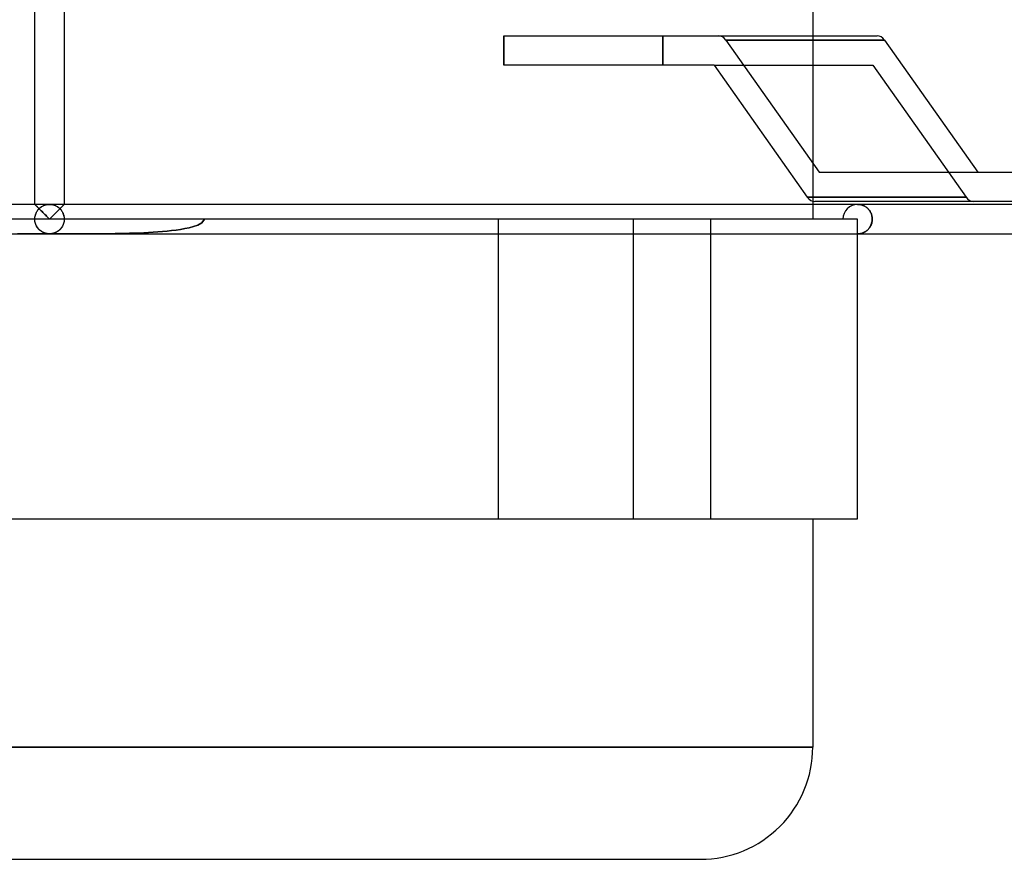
# Model space of a CAD drawing. Header units: millimetres. Extents: x -200 to 200, y -75 to 50.
# Tile 4 of 7: x -2 to 65, y -75 to -18. Entities that reach past the tile are written whole.
import ezdxf

# ---------------------------------------------------------------- set-up
doc = ezdxf.new("R2010")
doc.units = ezdxf.units.MM
doc.layers.add('HIDDEN', color=7, linetype='Continuous')
doc.layers.add('THICK', color=7, linetype='Continuous')

msp = doc.modelspace()

# ---------------------------------------------------------------- linework, layer by layer
at = {"layer": 'HIDDEN'}
for p, q in [((30.873, -18.825), (30.873, -20.825)), ((41.657, -18.825), (41.657, -20.825)), ((41.657, -20.825), (41.657, -18.825)), ((45.94, -19.118), (52.274, -28.075)), ((56.724, -19.118), (45.94, -19.118)), ((51.85, -18.825), (51.85, -30.058)), ((45.148, -20.825), (55.931, -20.825)), ((55.931, -20.825), (62.265, -29.782)), ((55.931, -20.825), (62.265, -29.782)), ((62.265, -29.782), (51.481, -29.782)), ((51.481, -29.782), (62.265, -29.782)), ((-0.997, -30.278), (-1, -30.275)), ((-0.999, -30.276), (-1, -30.275)), ((-1, -30.275), (-1, -30.275)), ((-1, -30.275), (-1, -30.275)), ((-1, -30.275), (-1, -30.275)), ((-1, -30.275), (-1, -30.275)), ((-1, -30.275), (-1, -30.275)), ((-1, -30.275), (-1, -30.275)), ((-1, -30.275), (-1, -30.275)), ((-1, -30.275), (-1, -30.275)), ((-1, -30.275), (-1, -30.275)), ((-1, -30.275), (-1, -30.275)), ((-1, -30.275), (-1, -30.275)), ((-1, -30.275), (-1, -30.275)), ((-1, -30.275), (-0.999, -30.276)), ((0, -30.275), (-1, -30.275)), ((-0.995, -30.279), (-0.999, -30.276)), ((-0.999, -30.276), (-0.995, -30.279)), ((-0.99, -30.286), (-0.997, -30.278)), ((-0.99, -30.285), (-0.995, -30.279)), ((-0.995, -30.279), (-0.99, -30.285)), ((-0.982, -30.292), (-0.99, -30.285)), ((-0.99, -30.285), (-0.982, -30.292)), ((-0.977, -30.299), (-0.99, -30.286)), ((-0.972, -30.302), (-0.982, -30.292)), ((-0.982, -30.292), (-0.972, -30.302)), ((-0.959, -30.317), (-0.977, -30.299)), ((-0.961, -30.314), (-0.972, -30.302)), ((-0.972, -30.302), (-0.961, -30.314)), ((-0.947, -30.327), (-0.961, -30.314)), ((-0.961, -30.314), (-0.947, -30.327)), ((-0.937, -30.339), (-0.959, -30.317)), ((-0.932, -30.342), (-0.947, -30.327)), ((-0.947, -30.327), (-0.932, -30.342)), ((-0.911, -30.365), (-0.937, -30.339)), ((-0.915, -30.359), (-0.932, -30.342)), ((-0.932, -30.342), (-0.915, -30.359)), ((-0.897, -30.377), (-0.915, -30.359)), ((-0.915, -30.359), (-0.897, -30.377)), ((-0.882, -30.394), (-0.911, -30.365)), ((-0.877, -30.397), (-0.897, -30.377)), ((-0.897, -30.377), (-0.877, -30.397)), ((-0.885, -30.809), (-0.853, -30.753)), ((-0.849, -30.427), (-0.882, -30.394)), ((-0.88, -30.8), (-0.859, -30.763)), ((-0.856, -30.418), (-0.877, -30.397)), ((-0.877, -30.397), (-0.856, -30.418)), ((-0.859, -30.763), (-0.837, -30.728)), ((-0.833, -30.44), (-0.856, -30.418)), ((-0.856, -30.418), (-0.833, -30.44)), ((-0.853, -30.753), (-0.819, -30.701)), ((-0.813, -30.463), (-0.849, -30.427)), ((-0.837, -30.728), (-0.814, -30.694)), ((-0.81, -30.464), (-0.833, -30.44)), ((-0.833, -30.44), (-0.81, -30.464)), ((-0.819, -30.701), (-0.782, -30.651)), ((-0.814, -30.694), (-0.789, -30.66)), ((-0.775, -30.501), (-0.813, -30.463)), ((-0.785, -30.488), (-0.81, -30.464)), ((-0.81, -30.464), (-0.785, -30.488)), ((-0.789, -30.66), (-0.763, -30.628)), ((-0.76, -30.514), (-0.785, -30.488)), ((-0.785, -30.488), (-0.76, -30.514)), ((-0.782, -30.651), (-0.742, -30.605)), ((-0.735, -30.541), (-0.775, -30.501)), ((-0.763, -30.628), (-0.735, -30.597)), ((-0.733, -30.54), (-0.76, -30.514)), ((-0.76, -30.514), (-0.733, -30.54)), ((-0.742, -30.605), (-0.701, -30.562)), ((-0.693, -30.584), (-0.735, -30.541)), ((-0.735, -30.597), (-0.706, -30.567)), ((-0.706, -30.567), (-0.733, -30.54)), ((-0.733, -30.54), (-0.706, -30.567)), ((-0.701, -30.562), (-0.658, -30.522)), ((-0.649, -30.627), (-0.693, -30.584)), ((-0.658, -30.522), (-0.614, -30.486)), ((-0.604, -30.673), (-0.649, -30.627)), ((-0.614, -30.486), (-0.569, -30.452)), ((-0.557, -30.719), (-0.604, -30.673)), ((-0.569, -30.452), (-0.522, -30.422)), ((-0.509, -30.767), (-0.557, -30.719)), ((-0.522, -30.422), (-0.474, -30.395)), ((-0.461, -30.815), (-0.509, -30.767)), ((-0.474, -30.395), (-0.425, -30.37)), ((-0.425, -30.37), (-0.375, -30.348)), ((-0.375, -30.348), (-0.324, -30.329)), ((-0.324, -30.329), (-0.271, -30.313)), ((-0.271, -30.313), (-0.218, -30.299)), ((-0.218, -30.299), (-0.165, -30.289)), ((-0.165, -30.289), (-0.11, -30.281)), ((-0.11, -30.281), (-0.055, -30.277)), ((-0.055, -30.277), (0, -30.275)), ((0, -30.275), (0.055, -30.277)), ((1, -30.275), (0, -30.275)), ((0.055, -30.277), (0.11, -30.281)), ((0.11, -30.281), (0.165, -30.289)), ((0.165, -30.289), (0.218, -30.299)), ((0.218, -30.299), (0.271, -30.313)), ((0.271, -30.313), (0.324, -30.329)), ((0.324, -30.329), (0.375, -30.348)), ((0.375, -30.348), (0.425, -30.37)), ((0.425, -30.37), (0.474, -30.395)), ((0.509, -30.767), (0.461, -30.815)), ((0.474, -30.395), (0.522, -30.422)), ((0.557, -30.719), (0.509, -30.767)), ((0.522, -30.422), (0.569, -30.452)), ((0.604, -30.673), (0.557, -30.719)), ((0.569, -30.452), (0.614, -30.486)), ((0.649, -30.627), (0.604, -30.673)), ((0.614, -30.486), (0.658, -30.522)), ((0.693, -30.584), (0.649, -30.627)), ((0.658, -30.522), (0.701, -30.562)), ((0.735, -30.541), (0.693, -30.584)), ((0.701, -30.562), (0.742, -30.605)), ((0.733, -30.54), (0.706, -30.567)), ((0.706, -30.567), (0.733, -30.54)), ((0.706, -30.567), (0.735, -30.597)), ((0.76, -30.514), (0.733, -30.54)), ((0.733, -30.54), (0.76, -30.514)), ((0.775, -30.501), (0.735, -30.541)), ((0.735, -30.597), (0.763, -30.628)), ((0.742, -30.605), (0.782, -30.651)), ((0.785, -30.488), (0.76, -30.514)), ((0.76, -30.514), (0.785, -30.488)), ((0.763, -30.628), (0.789, -30.66)), ((0.813, -30.463), (0.775, -30.501)), ((0.782, -30.651), (0.819, -30.701)), ((0.81, -30.464), (0.785, -30.488)), ((0.785, -30.488), (0.81, -30.464)), ((0.789, -30.66), (0.814, -30.694)), ((0.833, -30.44), (0.81, -30.464)), ((0.81, -30.464), (0.833, -30.44)), ((0.849, -30.427), (0.813, -30.463)), ((0.814, -30.694), (0.837, -30.728)), ((0.819, -30.701), (0.853, -30.753)), ((0.856, -30.418), (0.833, -30.44)), ((0.833, -30.44), (0.856, -30.418)), ((0.837, -30.728), (0.859, -30.763)), ((0.882, -30.394), (0.849, -30.427)), ((0.853, -30.753), (0.885, -30.809)), ((0.877, -30.397), (0.856, -30.418)), ((0.856, -30.418), (0.877, -30.397)), ((0.859, -30.763), (0.88, -30.8)), ((0.897, -30.377), (0.877, -30.397)), ((0.877, -30.397), (0.897, -30.377)), ((0.911, -30.365), (0.882, -30.394)), ((0.915, -30.359), (0.897, -30.377)), ((0.897, -30.377), (0.915, -30.359)), ((0.937, -30.339), (0.911, -30.365)), ((0.932, -30.342), (0.915, -30.359)), ((0.915, -30.359), (0.932, -30.342)), ((0.947, -30.327), (0.932, -30.342)), ((0.932, -30.342), (0.947, -30.327)), ((0.959, -30.317), (0.937, -30.339)), ((0.961, -30.314), (0.947, -30.327)), ((0.947, -30.327), (0.961, -30.314)), ((0.977, -30.299), (0.959, -30.317)), ((0.972, -30.302), (0.961, -30.314)), ((0.961, -30.314), (0.972, -30.302)), ((0.982, -30.292), (0.972, -30.302)), ((0.972, -30.302), (0.982, -30.292)), ((0.99, -30.286), (0.977, -30.299)), ((0.99, -30.285), (0.982, -30.292)), ((0.982, -30.292), (0.99, -30.285)), ((0.997, -30.278), (0.99, -30.286)), ((0.995, -30.279), (0.99, -30.285)), ((0.99, -30.285), (0.995, -30.279)), ((0.999, -30.276), (0.995, -30.279)), ((0.995, -30.279), (0.999, -30.276)), ((1, -30.275), (0.997, -30.278)), ((1, -30.275), (0.999, -30.276)), ((0.999, -30.276), (1, -30.275)), ((1, -30.275), (1, -30.275)), ((1, -30.275), (1, -30.275)), ((1, -30.275), (1, -30.275)), ((1, -30.275), (1, -30.275)), ((1, -30.275), (1, -30.275)), ((1, -30.275), (1, -30.275)), ((1, -30.275), (1, -30.275)), ((1, -30.275), (1, -30.275)), ((1, -30.275), (1, -30.275)), ((1, -30.275), (1, -30.275)), ((1, -30.275), (1, -30.275)), ((1, -30.275), (1, -30.275)), ((51.85, -30.275), (51.85, -31.275)), ((54.9, -30.275), (54.952, -30.276)), ((54.95, -30.276), (54.9, -30.275)), ((55, -30.28), (54.95, -30.276)), ((54.952, -30.276), (55.004, -30.28)), ((55.05, -30.286), (55, -30.28)), ((55.004, -30.28), (55.056, -30.287)), ((55.1, -30.295), (55.05, -30.286)), ((55.056, -30.287), (55.107, -30.297)), ((55.149, -30.307), (55.1, -30.295)), ((55.107, -30.297), (55.159, -30.309)), ((55.198, -30.321), (55.149, -30.307)), ((55.159, -30.309), (55.21, -30.324)), ((55.247, -30.338), (55.198, -30.321)), ((55.21, -30.324), (55.26, -30.342)), ((55.295, -30.357), (55.247, -30.338)), ((55.26, -30.342), (55.31, -30.363)), ((55.342, -30.379), (55.295, -30.357)), ((55.31, -30.363), (55.359, -30.387)), ((55.389, -30.404), (55.342, -30.379)), ((55.359, -30.387), (55.407, -30.414)), ((55.435, -30.432), (55.389, -30.404)), ((55.407, -30.414), (55.454, -30.445)), ((55.48, -30.463), (55.435, -30.432)), ((55.454, -30.445), (55.5, -30.478)), ((55.524, -30.496), (55.48, -30.463)), ((55.5, -30.478), (55.545, -30.514)), ((55.566, -30.533), (55.524, -30.496)), ((55.545, -30.514), (55.589, -30.554)), ((55.607, -30.573), (55.566, -30.533)), ((55.589, -30.554), (55.63, -30.597)), ((55.647, -30.616), (55.607, -30.573)), ((55.63, -30.597), (55.67, -30.644)), ((55.684, -30.662), (55.647, -30.616)), ((55.67, -30.644), (55.708, -30.694)), ((55.72, -30.711), (55.684, -30.662)), ((55.708, -30.694), (55.743, -30.747)), ((55.753, -30.763), (55.72, -30.711)), ((55.743, -30.747), (55.775, -30.804)), ((55.783, -30.819), (55.753, -30.763)), ((53.9, -31.275), (-53.9, -31.275)), ((-1, -31.275), (-0.997, -31.203)), ((-1, -31.275), (-0.999, -31.228)), ((-0.997, -31.351), (-1, -31.275)), ((-0.997, -31.349), (-1, -31.275)), ((-0.999, -31.228), (-0.996, -31.182)), ((-0.997, -31.203), (-0.99, -31.132)), ((-0.989, -31.422), (-0.997, -31.349)), ((-0.989, -31.426), (-0.997, -31.351)), ((-0.996, -31.182), (-0.99, -31.136)), ((-0.99, -31.132), (-0.977, -31.063)), ((-0.99, -31.136), (-0.983, -31.091)), ((-0.976, -31.493), (-0.989, -31.422)), ((-0.975, -31.499), (-0.989, -31.426)), ((-0.983, -31.091), (-0.973, -31.046)), ((-0.977, -31.063), (-0.96, -30.996)), ((-0.973, -31.046), (-0.962, -31.002)), ((-0.962, -31.002), (-0.949, -30.959)), ((-0.96, -30.996), (-0.939, -30.931)), ((-0.949, -30.959), (-0.934, -30.918)), ((-0.939, -30.931), (-0.914, -30.868)), ((-0.934, -30.918), (-0.917, -30.877)), ((-0.917, -30.877), (-0.899, -30.838)), ((-0.914, -30.868), (-0.885, -30.809)), ((-0.899, -30.838), (-0.88, -30.8)), ((-0.411, -30.865), (-0.461, -30.815)), ((-0.361, -30.915), (-0.411, -30.865)), ((-0.311, -30.965), (-0.361, -30.915)), ((-0.26, -31.016), (-0.311, -30.965)), ((-0.208, -31.067), (-0.26, -31.016)), ((-0.156, -31.119), (-0.208, -31.067)), ((-0.104, -31.171), (-0.156, -31.119)), ((-0.052, -31.223), (-0.104, -31.171)), ((0, -31.275), (-0.052, -31.223)), ((0.052, -31.223), (0, -31.275)), ((0.104, -31.171), (0.052, -31.223)), ((0.156, -31.119), (0.104, -31.171)), ((0.208, -31.067), (0.156, -31.119)), ((0.26, -31.016), (0.208, -31.067)), ((0.311, -30.965), (0.26, -31.016)), ((0.361, -30.915), (0.311, -30.965)), ((0.411, -30.865), (0.361, -30.915)), ((0.461, -30.815), (0.411, -30.865)), ((0.88, -30.8), (0.899, -30.838)), ((0.885, -30.809), (0.914, -30.868)), ((0.899, -30.838), (0.917, -30.877)), ((0.914, -30.868), (0.939, -30.931)), ((0.917, -30.877), (0.934, -30.918)), ((0.934, -30.918), (0.949, -30.959)), ((0.939, -30.931), (0.96, -30.996)), ((0.949, -30.959), (0.962, -31.002)), ((0.96, -30.996), (0.977, -31.063)), ((0.962, -31.002), (0.973, -31.046)), ((0.973, -31.046), (0.983, -31.091)), ((0.989, -31.426), (0.975, -31.499)), ((0.989, -31.422), (0.976, -31.493)), ((0.977, -31.063), (0.99, -31.132)), ((0.983, -31.091), (0.99, -31.136)), ((0.997, -31.349), (0.989, -31.422)), ((0.997, -31.351), (0.989, -31.426)), ((0.99, -31.132), (0.997, -31.203)), ((0.99, -31.136), (0.996, -31.182)), ((0.996, -31.182), (0.999, -31.228)), ((0.997, -31.203), (1, -31.275)), ((1, -31.275), (0.997, -31.351)), ((1, -31.275), (0.997, -31.349)), ((0.999, -31.228), (1, -31.275)), ((10.526, -31.275), (10.355, -31.526)), ((10.355, -31.526), (10.526, -31.275)), ((30.5, -31.275), (10.526, -31.275)), ((30.5, -32.275), (30.5, -31.275)), ((54.9, -31.275), (30.5, -31.275)), ((30.5, -51.625), (30.5, -31.275)), ((39.646, -31.275), (39.646, -51.625)), ((39.646, -31.275), (39.646, -51.625)), ((44.896, -31.275), (44.896, -51.625)), ((44.896, -31.275), (44.896, -51.625)), ((54.9, -31.275), (54.9, -31.275)), ((54.9, -31.275), (54.9, -31.275)), ((54.9, -32.275), (54.9, -31.275)), ((55.775, -30.804), (55.804, -30.864)), ((55.81, -30.877), (55.783, -30.819)), ((55.804, -30.864), (55.83, -30.927)), ((55.834, -30.939), (55.81, -30.877)), ((55.83, -30.927), (55.851, -30.993)), ((55.854, -31.003), (55.834, -30.939)), ((55.851, -30.993), (55.868, -31.061)), ((55.87, -31.069), (55.854, -31.003)), ((55.868, -31.061), (55.881, -31.131)), ((55.868, -31.489), (55.881, -31.419)), ((55.882, -31.136), (55.87, -31.069)), ((55.882, -31.414), (55.87, -31.481)), ((55.881, -31.131), (55.888, -31.203)), ((55.881, -31.419), (55.888, -31.347)), ((55.889, -31.205), (55.882, -31.136)), ((55.889, -31.345), (55.882, -31.414)), ((55.888, -31.203), (55.891, -31.275)), ((55.888, -31.347), (55.891, -31.275)), ((55.891, -31.275), (55.889, -31.205)), ((55.891, -31.275), (55.889, -31.345)), ((-0.958, -31.562), (-0.976, -31.493)), ((-0.956, -31.57), (-0.975, -31.499)), ((-0.935, -31.629), (-0.958, -31.562)), ((-0.932, -31.638), (-0.956, -31.57)), ((-0.908, -31.693), (-0.935, -31.629)), ((-0.904, -31.702), (-0.932, -31.638)), ((-0.878, -31.754), (-0.908, -31.693)), ((-0.872, -31.764), (-0.904, -31.702)), ((-0.844, -31.811), (-0.878, -31.754)), ((-0.837, -31.822), (-0.872, -31.764)), ((-0.808, -31.864), (-0.844, -31.811)), ((-0.799, -31.876), (-0.837, -31.822)), ((-0.769, -31.914), (-0.808, -31.864)), ((-0.759, -31.926), (-0.799, -31.876)), ((-0.728, -31.961), (-0.769, -31.914)), ((-0.716, -31.973), (-0.759, -31.926)), ((-0.685, -32.004), (-0.728, -31.961)), ((-0.672, -32.016), (-0.716, -31.973)), ((-0.64, -32.044), (-0.685, -32.004)), ((-0.625, -32.055), (-0.672, -32.016)), ((-0.593, -32.08), (-0.64, -32.044)), ((-0.577, -32.091), (-0.625, -32.055)), ((-0.546, -32.113), (-0.593, -32.08)), ((-0.528, -32.124), (-0.577, -32.091)), ((0.577, -32.091), (0.528, -32.124)), ((0.593, -32.08), (0.546, -32.113)), ((0.625, -32.055), (0.577, -32.091)), ((0.64, -32.044), (0.593, -32.08)), ((0.672, -32.016), (0.625, -32.055)), ((0.685, -32.004), (0.64, -32.044)), ((0.716, -31.973), (0.672, -32.016)), ((0.728, -31.961), (0.685, -32.004)), ((0.759, -31.926), (0.716, -31.973)), ((0.769, -31.914), (0.728, -31.961)), ((0.799, -31.876), (0.759, -31.926)), ((0.808, -31.864), (0.769, -31.914)), ((0.837, -31.822), (0.799, -31.876)), ((0.844, -31.811), (0.808, -31.864)), ((0.872, -31.764), (0.837, -31.822)), ((0.878, -31.754), (0.844, -31.811)), ((0.904, -31.702), (0.872, -31.764)), ((0.908, -31.693), (0.878, -31.754)), ((0.932, -31.638), (0.904, -31.702)), ((0.935, -31.629), (0.908, -31.693)), ((0.956, -31.57), (0.932, -31.638)), ((0.958, -31.562), (0.935, -31.629)), ((0.975, -31.499), (0.956, -31.57)), ((0.976, -31.493), (0.958, -31.562)), ((7.982, -32.092), (7.67, -32.121)), ((7.67, -32.121), (7.982, -32.092)), ((8.29, -32.058), (7.982, -32.092)), ((7.982, -32.092), (8.29, -32.058)), ((8.595, -32.019), (8.29, -32.058)), ((8.29, -32.058), (8.595, -32.019)), ((8.897, -31.973), (8.595, -32.019)), ((8.595, -32.019), (8.897, -31.973)), ((9.195, -31.919), (8.897, -31.973)), ((8.897, -31.973), (9.195, -31.919)), ((9.49, -31.856), (9.195, -31.919)), ((9.195, -31.919), (9.49, -31.856)), ((9.781, -31.778), (9.49, -31.856)), ((9.49, -31.856), (9.781, -31.778)), ((10.069, -31.677), (9.781, -31.778)), ((9.781, -31.778), (10.069, -31.677)), ((10.355, -31.526), (10.069, -31.677)), ((10.069, -31.677), (10.355, -31.526)), ((55.407, -32.136), (55.454, -32.105)), ((55.48, -32.087), (55.435, -32.118)), ((55.454, -32.105), (55.5, -32.072)), ((55.524, -32.054), (55.48, -32.087)), ((55.5, -32.072), (55.545, -32.036)), ((55.566, -32.017), (55.524, -32.054)), ((55.545, -32.036), (55.589, -31.996)), ((55.607, -31.977), (55.566, -32.017)), ((55.589, -31.996), (55.63, -31.953)), ((55.647, -31.934), (55.607, -31.977)), ((55.63, -31.953), (55.67, -31.906)), ((55.684, -31.888), (55.647, -31.934)), ((55.67, -31.906), (55.708, -31.856)), ((55.72, -31.839), (55.684, -31.888)), ((55.708, -31.856), (55.743, -31.803)), ((55.753, -31.787), (55.72, -31.839)), ((55.743, -31.803), (55.775, -31.746)), ((55.783, -31.731), (55.753, -31.787)), ((55.775, -31.746), (55.804, -31.686)), ((55.81, -31.673), (55.783, -31.731)), ((55.804, -31.686), (55.83, -31.623)), ((55.834, -31.611), (55.81, -31.673)), ((55.83, -31.623), (55.851, -31.557)), ((55.854, -31.547), (55.834, -31.611)), ((55.851, -31.557), (55.868, -31.489)), ((55.87, -31.481), (55.854, -31.547)), ((-1.866, -32.275), (-2.185, -32.274)), ((-2.185, -32.274), (-1.866, -32.275)), ((-1.548, -32.275), (-1.866, -32.275)), ((-1.866, -32.275), (-1.548, -32.275)), ((-1.233, -32.275), (-1.548, -32.275)), ((-1.548, -32.275), (-1.233, -32.275)), ((-0.92, -32.275), (-1.233, -32.275)), ((-1.233, -32.275), (-0.92, -32.275)), ((-0.61, -32.275), (-0.92, -32.275)), ((-0.92, -32.275), (-0.61, -32.275)), ((-0.304, -32.275), (-0.61, -32.275)), ((-0.61, -32.275), (-0.304, -32.275)), ((-0.496, -32.143), (-0.546, -32.113)), ((-0.478, -32.153), (-0.528, -32.124)), ((-0.446, -32.17), (-0.496, -32.143)), ((-0.427, -32.179), (-0.478, -32.153)), ((-0.393, -32.194), (-0.446, -32.17)), ((-0.375, -32.202), (-0.427, -32.179)), ((-0.34, -32.215), (-0.393, -32.194)), ((-0.323, -32.221), (-0.375, -32.202)), ((-0.285, -32.233), (-0.34, -32.215)), ((-0.27, -32.238), (-0.323, -32.221)), ((0, -32.275), (-0.304, -32.275)), ((-0.304, -32.275), (0, -32.275)), ((-0.23, -32.248), (-0.285, -32.233)), ((-0.216, -32.251), (-0.27, -32.238)), ((-0.173, -32.26), (-0.23, -32.248)), ((-0.162, -32.262), (-0.216, -32.251)), ((-0.116, -32.268), (-0.173, -32.26)), ((-0.108, -32.269), (-0.162, -32.262)), ((-0.058, -32.273), (-0.116, -32.268)), ((-0.054, -32.274), (-0.108, -32.269)), ((0, -32.275), (-0.058, -32.273)), ((0, -32.275), (-0.054, -32.274)), ((0.058, -32.273), (0, -32.275)), ((0.054, -32.274), (0, -32.275)), ((0.304, -32.275), (0, -32.275)), ((0, -32.275), (0.304, -32.275)), ((0.108, -32.269), (0.054, -32.274)), ((0.116, -32.268), (0.058, -32.273)), ((0.162, -32.262), (0.108, -32.269)), ((0.173, -32.26), (0.116, -32.268)), ((0.216, -32.251), (0.162, -32.262)), ((0.23, -32.248), (0.173, -32.26)), ((0.27, -32.238), (0.216, -32.251)), ((0.285, -32.233), (0.23, -32.248)), ((0.323, -32.221), (0.27, -32.238)), ((0.34, -32.215), (0.285, -32.233)), ((0.61, -32.275), (0.304, -32.275)), ((0.304, -32.275), (0.61, -32.275)), ((0.375, -32.202), (0.323, -32.221)), ((0.393, -32.194), (0.34, -32.215)), ((0.427, -32.179), (0.375, -32.202)), ((0.446, -32.17), (0.393, -32.194)), ((0.478, -32.153), (0.427, -32.179)), ((0.496, -32.143), (0.446, -32.17)), ((0.528, -32.124), (0.478, -32.153)), ((0.546, -32.113), (0.496, -32.143)), ((0.92, -32.275), (0.61, -32.275)), ((0.61, -32.275), (0.92, -32.275)), ((1.233, -32.275), (0.92, -32.275)), ((0.92, -32.275), (1.233, -32.275)), ((1.548, -32.275), (1.233, -32.275)), ((1.233, -32.275), (1.548, -32.275)), ((1.866, -32.275), (1.548, -32.275)), ((1.548, -32.275), (1.866, -32.275)), ((2.185, -32.274), (1.866, -32.275)), ((1.866, -32.275), (2.185, -32.274)), ((2.506, -32.273), (2.185, -32.274)), ((2.185, -32.274), (2.506, -32.273)), ((2.829, -32.272), (2.506, -32.273)), ((2.506, -32.273), (2.829, -32.272)), ((3.153, -32.271), (2.829, -32.272)), ((2.829, -32.272), (3.153, -32.271)), ((3.478, -32.269), (3.153, -32.271)), ((3.153, -32.271), (3.478, -32.269)), ((3.804, -32.266), (3.478, -32.269)), ((3.478, -32.269), (3.804, -32.266)), ((4.13, -32.263), (3.804, -32.266)), ((3.804, -32.266), (4.13, -32.263)), ((4.456, -32.259), (4.13, -32.263)), ((4.13, -32.263), (4.456, -32.259)), ((4.782, -32.253), (4.456, -32.259)), ((4.456, -32.259), (4.782, -32.253)), ((5.108, -32.246), (4.782, -32.253)), ((4.782, -32.253), (5.108, -32.246)), ((5.434, -32.238), (5.108, -32.246)), ((5.108, -32.246), (5.434, -32.238)), ((5.758, -32.229), (5.434, -32.238)), ((5.434, -32.238), (5.758, -32.229)), ((6.081, -32.217), (5.758, -32.229)), ((5.758, -32.229), (6.081, -32.217)), ((6.403, -32.204), (6.081, -32.217)), ((6.081, -32.217), (6.403, -32.204)), ((6.723, -32.187), (6.403, -32.204)), ((6.403, -32.204), (6.723, -32.187)), ((7.041, -32.168), (6.723, -32.187)), ((6.723, -32.187), (7.041, -32.168)), ((7.357, -32.146), (7.041, -32.168)), ((7.041, -32.168), (7.357, -32.146)), ((7.67, -32.121), (7.357, -32.146)), ((7.357, -32.146), (7.67, -32.121)), ((54.95, -32.274), (54.9, -32.275)), ((54.9, -32.275), (54.952, -32.274)), ((55, -32.27), (54.95, -32.274)), ((54.952, -32.274), (55.004, -32.27)), ((55.05, -32.264), (55, -32.27)), ((55.004, -32.27), (55.056, -32.263)), ((55.1, -32.255), (55.05, -32.264)), ((55.056, -32.263), (55.107, -32.253)), ((55.149, -32.243), (55.1, -32.255)), ((55.107, -32.253), (55.159, -32.241)), ((55.198, -32.229), (55.149, -32.243)), ((55.159, -32.241), (55.21, -32.226)), ((55.247, -32.212), (55.198, -32.229)), ((55.21, -32.226), (55.26, -32.208)), ((55.295, -32.193), (55.247, -32.212)), ((55.26, -32.208), (55.31, -32.187)), ((55.342, -32.171), (55.295, -32.193)), ((55.31, -32.187), (55.359, -32.163)), ((55.389, -32.146), (55.342, -32.171)), ((55.359, -32.163), (55.407, -32.136)), ((55.435, -32.118), (55.389, -32.146)), ((54.9, -51.625), (54.9, -51.625)), ((0, -67.125), (-51.85, -67.125)), ((51.85, -67.125), (0, -67.125))]:
    msp.add_line(p, q, dxfattribs=at)
msp.add_arc((54.9, -31.275), 1, 89.99987, 180.00002, dxfattribs=at)
for centre, major_axis, ratio, start_param, end_param in [((45.44, -19.825), (0, 1), 0.707107, -0.785398, 0), ((62.765, -29.075), (0, -1), 0.707107, -0.785398, 0), ((62.765, -29.075), (0, -1), 0.707107, -0.785398, 0), ((0, -31.275), (0, -1), 1, 2.35723, 3.925955)]:
    msp.add_ellipse(centre, major_axis=major_axis, ratio=ratio, start_param=start_param, end_param=end_param, dxfattribs=at)
at = {"layer": 'THICK'}
for p, q in [((-1, -30.275), (-1, -16.638)), ((1, -16.638), (1, -30.275)), ((51.85, -16.638), (51.85, -18.825)), ((30.873, -20.825), (30.873, -18.825)), ((30.873, -18.825), (45.44, -18.825)), ((45.44, -18.825), (56.224, -18.825)), ((45.94, -19.118), (52.274, -28.075)), ((45.94, -19.118), (56.724, -19.118)), ((56.724, -19.118), (63.057, -28.075)), ((45.148, -20.825), (30.873, -20.825)), ((45.148, -20.825), (51.481, -29.782)), ((52.274, -28.075), (112.872, -28.075)), ((51.85, -30.058), (51.85, -30.275)), ((113.579, -30.075), (51.981, -30.075)), ((-1, -30.275), (-171.047, -30.275)), ((-1, -30.275), (-0.997, -30.278)), ((-0.997, -30.278), (-0.99, -30.286)), ((-0.99, -30.286), (-0.977, -30.299)), ((-0.977, -30.299), (-0.959, -30.317)), ((-0.959, -30.317), (-0.937, -30.339)), ((-0.937, -30.339), (-0.911, -30.365)), ((-0.911, -30.365), (-0.882, -30.394)), ((-0.882, -30.394), (-0.849, -30.427)), ((-0.849, -30.427), (-0.813, -30.463)), ((-0.813, -30.463), (-0.775, -30.501)), ((-0.775, -30.501), (-0.735, -30.541)), ((-0.735, -30.541), (-0.693, -30.584)), ((-0.693, -30.584), (-0.649, -30.627)), ((-0.649, -30.627), (-0.604, -30.673)), ((-0.604, -30.673), (-0.557, -30.719)), ((-0.557, -30.719), (-0.509, -30.767)), ((-0.509, -30.767), (-0.461, -30.815)), ((0.461, -30.815), (0.509, -30.767)), ((0.509, -30.767), (0.557, -30.719)), ((0.557, -30.719), (0.604, -30.673)), ((0.604, -30.673), (0.649, -30.627)), ((0.649, -30.627), (0.693, -30.584)), ((0.693, -30.584), (0.735, -30.541)), ((0.735, -30.541), (0.775, -30.501)), ((0.775, -30.501), (0.813, -30.463)), ((0.813, -30.463), (0.849, -30.427)), ((0.849, -30.427), (0.882, -30.394)), ((0.882, -30.394), (0.911, -30.365)), ((0.911, -30.365), (0.937, -30.339)), ((0.937, -30.339), (0.959, -30.317)), ((0.959, -30.317), (0.977, -30.299)), ((0.977, -30.299), (0.99, -30.286)), ((0.99, -30.286), (0.997, -30.278)), ((0.997, -30.278), (1, -30.275)), ((171.047, -30.275), (1, -30.275)), ((-0.461, -30.815), (-0.411, -30.865)), ((-0.411, -30.865), (-0.361, -30.915)), ((-0.361, -30.915), (-0.311, -30.965)), ((-0.311, -30.965), (-0.26, -31.016)), ((-0.26, -31.016), (-0.208, -31.067)), ((-0.208, -31.067), (-0.156, -31.119)), ((-0.156, -31.119), (-0.104, -31.171)), ((-0.104, -31.171), (-0.052, -31.223)), ((-0.052, -31.223), (0, -31.275)), ((0, -31.275), (0.052, -31.223)), ((0.052, -31.223), (0.104, -31.171)), ((0.104, -31.171), (0.156, -31.119)), ((0.156, -31.119), (0.208, -31.067)), ((0.208, -31.067), (0.26, -31.016)), ((0.26, -31.016), (0.311, -30.965)), ((0.311, -30.965), (0.361, -30.915)), ((0.361, -30.915), (0.411, -30.865)), ((0.411, -30.865), (0.461, -30.815)), ((-171.05, -32.275), (0, -32.275)), ((0, -32.275), (171.05, -32.275)), ((30.5, -51.625), (30.5, -32.275)), ((54.9, -51.625), (54.9, -32.275)), ((-30.5, -51.625), (30.5, -51.625)), ((30.5, -51.625), (54.9, -51.625)), ((51.85, -51.625), (51.85, -67.125)), ((-51.85, -67.125), (0, -67.125)), ((0, -67.125), (51.85, -67.125)), ((-44.225, -74.75), (44.225, -74.75))]:
    msp.add_line(p, q, dxfattribs=at)
msp.add_arc((44.225, -67.125), 7.625, 269.99996, 0, dxfattribs=at)
for centre, major_axis, start_param, end_param in [((45.44, -19.825), (0, 1), -0.785398, 0), ((56.224, -19.825), (0, -1), 2.356194, 3.141593), ((51.981, -29.075), (0, 1), 2.356194, 3.141593)]:
    msp.add_ellipse(centre, major_axis=major_axis, ratio=0.707107, start_param=start_param, end_param=end_param, dxfattribs=at)

doc.saveas('drawing.dxf')
